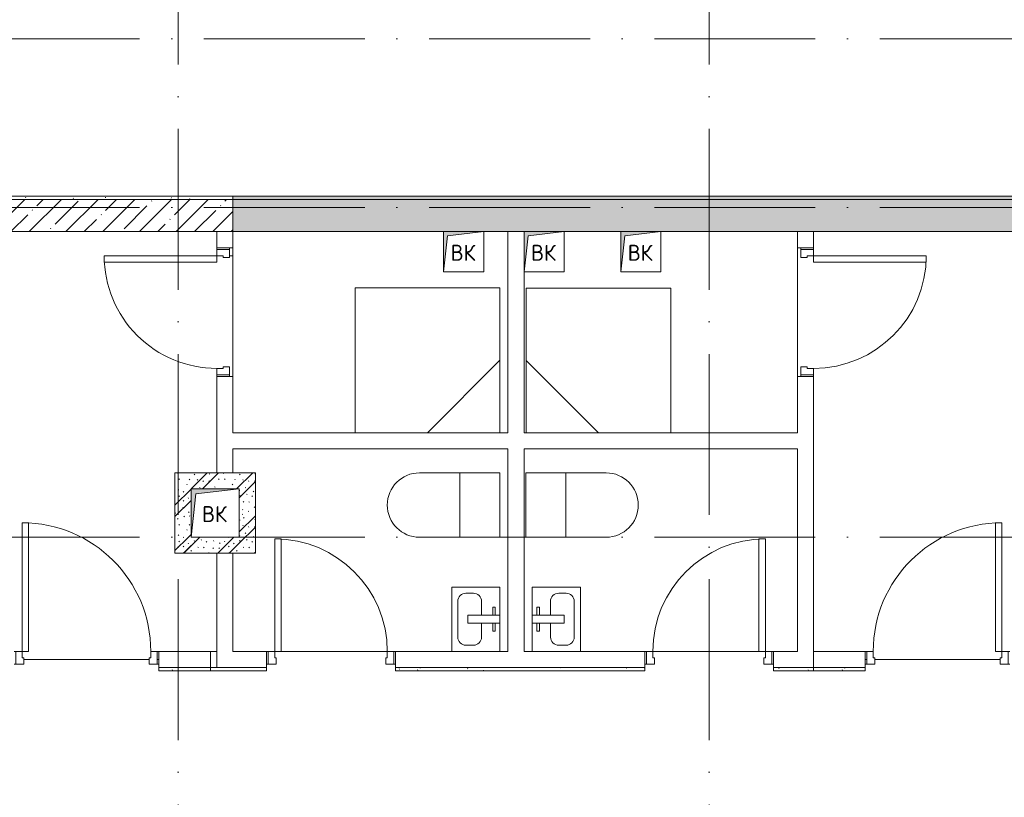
# Model space of a CAD drawing. Header units: millimetres. Extents: x 85617 to 161165, y 53267 to 102987.
# Tile 12 of 47: x 106416 to 112536, y 83113 to 87949. Entities that reach past the tile are written whole.
import ezdxf

# ---------------------------------------------------------------- set-up
doc = ezdxf.new("R2010")
doc.units = ezdxf.units.MM
doc.linetypes.add('4_ Штрихпунктир_ 10 х 2 мм', pattern=[1400, 1000, -200, 0, -200])
for name, color, linetype, lineweight in [('A-____-NOTE-TEXT', 5, 'Continuous', 5), ('A-DETL-GENF-OTLN', 7, 'Continuous', 9), ('A-DOOR-____-MCUT', 7, 'Continuous', 18), ('A-DOOR-____-OTLN', 7, 'Continuous', 9), ('A-DOOR-FRAM-MCUT', 7, 'Continuous', 18), ('A-FLOR-____-OTLN', 7, 'Continuous', 9), ('A-WALL-____-MCUT', 7, 'Continuous', 9), ('A-WALL-____-PATT', 7, 'Continuous', 9), ('I-WALL-____-MCUT', 7, 'Continuous', 9), ('I-WALL-____-OTLN', 7, 'Continuous', 9), ('M-EQPM-____-OTLN', 7, 'Continuous', 9), ('P-SANR-FIXT-OTLN', 7, 'Continuous', 9), ('S-COLS-____-MCUT', 7, 'Continuous', 9), ('S-COLS-____-OTLN', 7, 'Continuous', 9), ('S-GRID-____-OTLN', 7, 'Continuous', 9)]:
    doc.layers.add(name, color=color, linetype=linetype, lineweight=lineweight)
doc.styles.add('GOST Common', font='GOST_Common.ttf', dxfattribs={"height": 100})
pattern_1 = [(135, (150.28, 188.64), (-282.8427, 3e-14), [5, -395]), (135, (174.9, 237.36), (-282.8427, 3e-14), [5, -395]), (135, (211.96, 236.53), (-282.8427, 3e-14), [5, -395]), (135, (114.96, 223.96), (-282.8427, 3e-14), [5, -395]), (135, (77.54, 223.96), (-282.8427, 3e-14), [5, -395]), (135, (57.44, 184.52), (-282.8427, 3e-14), [5, -395]), (135, (66.21, 142.9), (-282.8427, 3e-14), [5, -395]), (135, (107.33, 161), (-282.8427, 3e-14), [5, -395]), (135, (99.08, 130.94), (-282.8427, 3e-14), [5, -395]), (135, (22.6, 136.46), (-282.8427, 3e-14), [5, -395]), (135, (21.16, 168.08), (-282.8427, 3e-14), [5, -395]), (135, (46.13, 96.12), (-282.8427, 3e-14), [5, -395]), (135, (3.54, 74.6), (-282.8427, 3e-14), [5, -395]), (135, (40.3, 47.56), (-282.8427, 3e-14), [5, -395]), (135, (39.77, 18.47), (-282.8427, 3e-14), [5, -395]), (135, (76.94, 37.28), (-282.8427, 3e-14), [5, -395]), (135, (114.18, 62.4), (-282.8427, 3e-14), [5, -395]), (135, (139.87, 90.2), (-282.8427, 3e-14), [5, -395]), (135, (141.44, 15.82), (-282.8427, 3e-14), [5, -395]), (135, (188.69, 26.73), (-282.8427, 3e-14), [5, -395]), (135, (176.14, 51.36), (-282.8427, 3e-14), [5, -395]), (135, (177.03, 0), (-282.8427, 3e-14), [5, -395]), (135, (276.61, 8.22), (-282.8427, 3e-14), [5, -395]), (135, (271.19, 31.72), (-282.8427, 3e-14), [5, -395]), (135, (268.29, 119.65), (-282.8427, 3e-14), [5, -395]), (135, (237.92, 101.95), (-282.8427, 3e-14), [5, -395]), (135, (237.92, 158.27), (-282.8427, 3e-14), [5, -395]), (135, (260.4, 204.35), (-282.8427, 3e-14), [5, -395]), (135, (275.54, 235.4), (-282.8427, 3e-14), [5, -395]), (135, (117.62, 268.96), (-282.8427, 3e-14), [5, -395]), (135, (203.62, 273.83), (-282.8427, 3e-14), [5, -395]), (135, (47.24, 279.3), (-282.8427, 3e-14), [5, -395]), (135, (23.2, 266.16), (-282.8427, 3e-14), [5, -395]), (135, (42.78, 232.52), (-282.8427, 3e-14), [5, -395]), (135, (177.76, 90.57), (-282.8427, 3e-14), [5, -395]), (135, (181.12, 121.8), (-282.8427, 3e-14), [5, -395]), (135, (206.73, 172.06), (-282.8427, 3e-14), [5, -395]), (135, (143.14, 136.62), (-282.8427, 3e-14), [5, -395]), (135, (211.51, 131.86), (-282.8427, 3e-14), [5, -395]), (135, (81.47, 95.1), (-282.8427, 3e-14), [5, -395]), (135, (235.13, 60.46), (-282.8427, 3e-14), [5, -395]), (135, (242.24, 4.89), (-282.8427, 3e-14), [5, -395]), (45, (0, 106.07), (-282.8427, 0), []), (45, (106.07, 0), (-282.8427, 0), []), (45, (176.78, 0), (-282.8427, 0), []), (45, (0, 176.78), (-282.8427, 0), [])]
pattern_2 = [(0, (0, 0), (203.2, 50.8), [3.353, -149.047, 3.353, -149.047, -812.8]), (0, (0, 0), (203.2, 50.8), [-304.8, 3.353, -301.447, 3.353, -149.047, -355.6]), (0, (0, 0), (203.2, 50.8), [-762, 3.353, -98.247, 3.353, -250.647]), (120, (76.2, 25.4), (-145.59409, 150.576362), [3.353, -149.047, 3.353, -149.047, -812.8]), (120, (76.2, 25.4), (-145.59409, 150.576362), [-304.8, 3.353, -301.447, 3.353, -149.047, -355.6]), (120, (76.2, 25.4), (-145.59409, 150.576362), [-762, 3.353, -98.247, 3.353, -250.647]), (240, (101.6, 127), (-57.60591, -201.376362), [3.353, -149.047, 3.353, -149.047, -812.8]), (240, (101.6, 127), (-57.60591, -201.376362), [-304.8, 3.353, -301.447, 3.353, -149.047, -355.6]), (240, (101.6, 127), (-57.60591, -201.376362), [-762, 3.353, -98.247, 3.353, -250.647])]

# ---------------------------------------------------------------- blocks, each defined once
blk = doc.blocks.new('АР_Дверь однопольная - 900х2100h_800__Глухая_Межкомнатные апарт_тип_эт-V3-ВКК_25_К3_З_ЭОМ_воронка парапетная_')
at = {"layer": 'A-DOOR-____-MCUT', "color": 254, "lineweight": 13, "true_color": 0xcccccc}
for p, q in [((-400, 850), (-400, 50)), ((-360, 850), (-400, 850)), ((-360, 50), (-360, 850)), ((-400, 50), (-360, 50))]:
    blk.add_line(p, q, dxfattribs=at)
at = {"layer": 'A-DOOR-____-OTLN', "color": 254, "lineweight": 5, "true_color": 0xcccccc}
blk.add_arc((-400, 50), 800, 360, 90, dxfattribs=at)
at = {"layer": 'A-DOOR-FRAM-MCUT', "color": 254, "lineweight": 13, "true_color": 0xcccccc}
for p, q in [((-440, 50), (-450, 50)), ((-400, 50), (-440, 50)), ((-440, 50), (-440, -30)), ((-400, 10), (-400, 50)), ((-390, 10), (-400, 10)), ((-390, -30), (-390, 10)), ((400, 10), (390, 10)), ((390, 10), (390, -30)), ((440, 50), (400, 50)), ((400, 50), (400, 10)), ((440, -30), (440, 50)), ((440, 50), (450, 50)), ((-440, -30), (-450, -30)), ((-440, -30), (-390, -30)), ((390, -30), (440, -30)), ((440, -30), (450, -30))]:
    blk.add_line(p, q, dxfattribs=at)
blk = doc.blocks.new('АР_Дверь однопольная - 900х2100h_800__Глухая_Межкомнатные апарт_тип_эт-V2-ВКК_25_К3_З_ЭОМ_воронка парапетная_')
at = {"layer": 'A-DOOR-____-MCUT', "color": 254, "lineweight": 13, "true_color": 0xcccccc}
for p, q in [((400, 850), (360, 850)), ((360, 850), (360, 50)), ((400, 50), (400, 850)), ((360, 50), (400, 50))]:
    blk.add_line(p, q, dxfattribs=at)
at = {"layer": 'A-DOOR-____-OTLN', "color": 254, "lineweight": 5, "true_color": 0xcccccc}
blk.add_arc((400, 50), 800, 90, 180, dxfattribs=at)
at = {"layer": 'A-DOOR-FRAM-MCUT', "color": 254, "lineweight": 13, "true_color": 0xcccccc}
for p, q in [((-440, 50), (-450, 50)), ((-400, 50), (-440, 50)), ((-440, 50), (-440, -30)), ((-400, 10), (-400, 50)), ((-390, 10), (-400, 10)), ((-390, -30), (-390, 10)), ((400, 10), (390, 10)), ((390, 10), (390, -30)), ((440, 50), (400, 50)), ((400, 50), (400, 10)), ((440, -30), (440, 50)), ((440, 50), (450, 50)), ((-440, -30), (-450, -30)), ((-440, -30), (-390, -30)), ((390, -30), (440, -30)), ((440, -30), (450, -30))]:
    blk.add_line(p, q, dxfattribs=at)
blk = doc.blocks.new('АР_Дверь однопольная - 800х2100h_700__Глухая_Су апарт_тип_эт-V4-ВКК_25_К3_З_ЭОМ_воронка парапетная_')
at = {"layer": 'A-DOOR-____-MCUT', "color": 254, "lineweight": 13, "true_color": 0xcccccc}
for p, q in [((-350, 750), (-350, 50)), ((-310, 750), (-350, 750)), ((-310, 50), (-310, 750)), ((-350, 50), (-310, 50))]:
    blk.add_line(p, q, dxfattribs=at)
at = {"layer": 'A-DOOR-____-OTLN', "color": 254, "lineweight": 5, "true_color": 0xcccccc}
blk.add_arc((-350, 50), 700, 360, 90, dxfattribs=at)
at = {"layer": 'A-DOOR-FRAM-MCUT', "color": 254, "lineweight": 13, "true_color": 0xcccccc}
for p, q in [((-390, 50), (-400, 50)), ((-350, 50), (-390, 50)), ((-390, 50), (-390, -30)), ((-350, 10), (-350, 50)), ((-340, 10), (-350, 10)), ((-340, -30), (-340, 10)), ((350, 10), (340, 10)), ((340, 10), (340, -30)), ((390, 50), (350, 50)), ((350, 50), (350, 10)), ((390, -30), (390, 50)), ((390, 50), (400, 50)), ((-390, -30), (-400, -30)), ((-390, -30), (-340, -30)), ((340, -30), (390, -30)), ((390, -30), (400, -30))]:
    blk.add_line(p, q, dxfattribs=at)
blk = doc.blocks.new('АР_Дверь однопольная - 800х2100h_700__Глухая_Су апарт_тип_эт-V5-ВКК_25_К3_З_ЭОМ_воронка парапетная_')
at = {"layer": 'A-DOOR-____-MCUT', "color": 254, "lineweight": 13, "true_color": 0xcccccc}
for p, q in [((350, 750), (310, 750)), ((310, 750), (310, 50)), ((350, 50), (350, 750)), ((310, 50), (350, 50))]:
    blk.add_line(p, q, dxfattribs=at)
at = {"layer": 'A-DOOR-____-OTLN', "color": 254, "lineweight": 5, "true_color": 0xcccccc}
blk.add_arc((350, 50), 700, 90, 180, dxfattribs=at)
at = {"layer": 'A-DOOR-FRAM-MCUT', "color": 254, "lineweight": 13, "true_color": 0xcccccc}
for p, q in [((-390, 50), (-400, 50)), ((-350, 50), (-390, 50)), ((-390, 50), (-390, -30)), ((-350, 10), (-350, 50)), ((-340, 10), (-350, 10)), ((-340, -30), (-340, 10)), ((350, 10), (340, 10)), ((340, 10), (340, -30)), ((390, 50), (350, 50)), ((350, 50), (350, 10)), ((390, -30), (390, 50)), ((390, 50), (400, 50)), ((-390, -30), (-400, -30)), ((-390, -30), (-340, -30)), ((340, -30), (390, -30)), ((390, -30), (400, -30))]:
    blk.add_line(p, q, dxfattribs=at)
blk = doc.blocks.new('АР_Дверь однопольная - 800х2100h_700__Глухая_Су апарт_тип_эт-5962758-ВКК_25_К3_З_ЭОМ_воронка парапетная_')
at = {"layer": 'A-DOOR-____-MCUT', "color": 254, "lineweight": 13, "true_color": 0xcccccc}
for p, q in [((-350, 750), (-350, 50)), ((-310, 750), (-350, 750)), ((-310, 50), (-310, 750)), ((-350, 50), (-310, 50))]:
    blk.add_line(p, q, dxfattribs=at)
at = {"layer": 'A-DOOR-____-OTLN', "color": 254, "lineweight": 5, "true_color": 0xcccccc}
blk.add_arc((-350, 50), 700, 360, 90, dxfattribs=at)
at = {"layer": 'A-DOOR-FRAM-MCUT', "color": 254, "lineweight": 13, "true_color": 0xcccccc}
for p, q in [((-390, 50), (-400, 50)), ((-350, 50), (-390, 50)), ((-390, 50), (-390, -30)), ((-350, 10), (-350, 50)), ((-340, 10), (-350, 10)), ((-340, -30), (-340, 10)), ((350, 10), (340, 10)), ((340, 10), (340, -30)), ((390, 50), (350, 50)), ((350, 50), (350, 10)), ((390, -30), (390, 50)), ((390, 50), (400, 50)), ((-390, -30), (-400, -30)), ((-390, -30), (-340, -30)), ((340, -30), (390, -30)), ((390, -30), (400, -30))]:
    blk.add_line(p, q, dxfattribs=at)
blk = doc.blocks.new('АР_Дверь однопольная - 800х2100h_700__Глухая_Су апарт_тип_эт-5913634-ВКК_25_К3_З_ЭОМ_воронка парапетная_')
at = {"layer": 'A-DOOR-____-MCUT', "color": 254, "lineweight": 13, "true_color": 0xcccccc}
for p, q in [((350, 750), (310, 750)), ((310, 750), (310, 50)), ((350, 50), (350, 750)), ((310, 50), (350, 50))]:
    blk.add_line(p, q, dxfattribs=at)
at = {"layer": 'A-DOOR-____-OTLN', "color": 254, "lineweight": 5, "true_color": 0xcccccc}
blk.add_arc((350, 50), 700, 90, 180, dxfattribs=at)
at = {"layer": 'A-DOOR-FRAM-MCUT', "color": 254, "lineweight": 13, "true_color": 0xcccccc}
for p, q in [((-390, 50), (-400, 50)), ((-350, 50), (-390, 50)), ((-390, 50), (-390, -30)), ((-350, 10), (-350, 50)), ((-340, 10), (-350, 10)), ((-340, -30), (-340, 10)), ((350, 10), (340, 10)), ((340, 10), (340, -30)), ((390, 50), (350, 50)), ((350, 50), (350, 10)), ((390, -30), (390, 50)), ((390, 50), (400, 50)), ((-390, -30), (-400, -30)), ((-390, -30), (-340, -30)), ((340, -30), (390, -30)), ((390, -30), (400, -30))]:
    blk.add_line(p, q, dxfattribs=at)
blk = doc.blocks.new('A-PLU-toilet-2-2D - L600xW600xH900-V9-ВКК_25_К3_З_ЭОМ_воронка парапетная_')
at = {"layer": 'P-SANR-FIXT-OTLN', "color": 254, "lineweight": 5, "true_color": 0xcccccc}
for p, q in [((250, 0), (-250, 0)), ((-250, 0), (-250, -400)), ((-250, 0), (-250, -400)), ((250, 0), (-250, 0)), ((0, 0), (0, -400)), ((-250, -400), (250, -400)), ((-250, -400), (250, -400))]:
    blk.add_line(p, q, dxfattribs=at)
blk.add_arc((250, -200), 200, 270, 90, dxfattribs=at)
blk.add_arc((250, -200), 200, 270, 90, dxfattribs=at)
blk = doc.blocks.new('A-PLU-Sink-2D - 300 x 400mm-2216257-ВКК_25_К3_З_ЭОМ_воронка парапетная_')
at = {"layer": 'P-SANR-FIXT-OTLN', "color": 254, "lineweight": 5, "true_color": 0xcccccc}
for p, q in [((-184.3, 147.7), (215.7, 147.7)), ((-184.3, -152.3), (-184.3, 147.7)), ((215.7, 147.7), (-184.3, 147.7)), ((-184.3, 147.7), (-184.3, -152.3)), ((215.7, 147.7), (215.7, -152.3)), ((215.7, -152.3), (215.7, 147.7)), ((-95.4, 109.6), (126.8, 109.6)), ((-146.2, 12.8), (-146.2, 58.8)), ((-9.3, 47.7), (-9.3, -152.3)), ((40.7, 47.7), (-9.3, 47.7)), ((40.7, -152.3), (40.7, 47.7)), ((177.6, 58.8), (177.6, 12.8)), ((-9.3, -38), (-95.4, -38)), ((126.8, -38), (40.7, -38)), ((-59.3, -122.3), (-59.3, -107.3)), ((-59.3, -107.3), (-9.3, -107.3)), ((-9.3, -122.3), (-59.3, -122.3)), ((90.7, -107.3), (40.7, -107.3)), ((40.7, -122.3), (90.7, -122.3)), ((90.7, -122.3), (90.7, -107.3)), ((215.7, -152.3), (-184.3, -152.3)), ((-184.3, -152.3), (215.7, -152.3))]:
    blk.add_line(p, q, dxfattribs=at)
for centre, start, end in [((-95.4, 58.8), 90, 180), ((126.8, 58.8), 360, 90), ((-95.4, 12.8), 180, 270), ((126.8, 12.8), 270, 0)]:
    blk.add_arc(centre, 50.8, start, end, dxfattribs=at)
blk = doc.blocks.new('A-PLU-Sink-2D - 300 x 400mm-997043-ВКК_25_К3_З_ЭОМ_воронка парапетная_')
at = {"layer": 'P-SANR-FIXT-OTLN', "color": 254, "lineweight": 5, "true_color": 0xcccccc}
for p, q in [((215.7, 152.3), (-184.3, 152.3)), ((-184.3, 152.3), (-184.3, -147.7)), ((-184.3, -147.7), (-184.3, 152.3)), ((-184.3, 152.3), (215.7, 152.3)), ((-9.3, -47.7), (-9.3, 152.3)), ((40.7, 152.3), (40.7, -47.7)), ((215.7, -147.7), (215.7, 152.3)), ((215.7, 152.3), (215.7, -147.7)), ((-59.3, 122.3), (-59.3, 107.3)), ((-9.3, 122.3), (-59.3, 122.3)), ((-59.3, 107.3), (-9.3, 107.3)), ((40.7, 122.3), (90.7, 122.3)), ((90.7, 107.3), (40.7, 107.3)), ((90.7, 122.3), (90.7, 107.3)), ((-9.3, 38), (-95.4, 38)), ((126.8, 38), (40.7, 38)), ((-146.2, -12.8), (-146.2, -58.8)), ((40.7, -47.7), (-9.3, -47.7)), ((177.6, -58.8), (177.6, -12.8)), ((-95.4, -109.6), (126.8, -109.6)), ((-184.3, -147.7), (215.7, -147.7)), ((215.7, -147.7), (-184.3, -147.7))]:
    blk.add_line(p, q, dxfattribs=at)
for centre, start, end in [((-95.4, -12.8), 90, 180), ((126.8, -12.8), 360, 90), ((-95.4, -58.8), 180, 270), ((126.8, -58.8), 270, 0)]:
    blk.add_arc(centre, 50.8, start, end, dxfattribs=at)
blk = doc.blocks.new('A-PLU-Shower_2D - 900x900-1019083-ВКК_25_К3_З_ЭОМ_воронка парапетная_')
at = {"layer": 'P-SANR-FIXT-OTLN', "color": 254, "lineweight": 5, "true_color": 0xcccccc}
for p, q in [((-900, 0), (0, 0)), ((-900, -900), (-900, 0)), ((0, 0), (-900, 0)), ((-900, 0), (-900, -450)), ((0, 0), (0, -900)), ((0, -900), (0, 0)), ((-450, -900), (-900, -450)), ((0, -900), (-900, -900)), ((-450, -900), (0, -900))]:
    blk.add_line(p, q, dxfattribs=at)
blk = doc.blocks.new('A-PLU-Shower_2D - 900x900-V22-ВКК_25_К3_З_ЭОМ_воронка парапетная_')
at = {"layer": 'P-SANR-FIXT-OTLN', "color": 254, "lineweight": 5, "true_color": 0xcccccc}
for p, q in [((-900, 900), (-900, 0)), ((0, 900), (-900, 900)), ((-450, 900), (-900, 450)), ((-450, 900), (0, 900)), ((0, 0), (0, 900)), ((0, 900), (0, 0)), ((-900, 0), (-900, 450)), ((0, 0), (-900, 0)), ((-900, 0), (0, 0))]:
    blk.add_line(p, q, dxfattribs=at)
blk = doc.blocks.new('АР_Канал вертикальный прямоугольный - ВК-6742463-ВКК_25_К3_З_ЭОМ_воронка парапетная_')
at = {"layer": 'A-DETL-GENF-OTLN', "lineweight": 5, "true_color": 0xf4f4f4}
blk.add_hatch(color=7, dxfattribs=at).paths.add_polyline_path([(-125, -125), (-100, 100), (125, 125), (-125, 125)])
at = {"layer": 'A-DETL-GENF-OTLN', "color": 254, "lineweight": 13, "true_color": 0xcccccc}
for p, q in [((125, 125), (-125, 125)), ((-125, 125), (-125, -125)), ((125, 125), (-125, 125)), ((-125, 125), (-125, -125)), ((-100, 100), (125, 125)), ((-100, 100), (125, 125)), ((125, -125), (125, 125)), ((-125, -125), (-100, 100)), ((-125, -125), (-100, 100)), ((-125, -125), (125, -125))]:
    blk.add_line(p, q, dxfattribs=at)
at = {"layer": 'M-EQPM-____-OTLN', "color": 254, "lineweight": 5, "true_color": 0xcccccc}
for p, q in [((-125, -125), (-125, 125)), ((-125, 125), (125, 125)), ((125, 125), (125, -125)), ((125, -125), (-125, -125))]:
    blk.add_line(p, q, dxfattribs=at)
blk = doc.blocks.new('АР_Канал вертикальный прямоугольный - ВК-6742635-ВКК_25_К3_З_ЭОМ_воронка парапетная_')
at = {"layer": 'A-DETL-GENF-OTLN', "lineweight": 5, "true_color": 0xf4f4f4}
blk.add_hatch(color=7, dxfattribs=at).paths.add_polyline_path([(-150, -150), (-120, 120), (150, 150), (-150, 150), (-150, -36)])
at = {"layer": 'A-DETL-GENF-OTLN', "color": 254, "lineweight": 13, "true_color": 0xcccccc}
for p, q in [((150, 150), (-150, 150)), ((-150, 150), (-150, -150)), ((150, 150), (-150, 150)), ((-150, 150), (-150, -150)), ((-120, 120), (150, 150)), ((-120, 120), (150, 150)), ((150, -150), (150, 150)), ((-150, -150), (-120, 120)), ((-150, -150), (-120, 120)), ((-150, -150), (150, -150))]:
    blk.add_line(p, q, dxfattribs=at)
at = {"layer": 'M-EQPM-____-OTLN', "color": 254, "lineweight": 5, "true_color": 0xcccccc}
for p, q in [((-150, -150), (-150, 150)), ((-150, 150), (150, 150)), ((150, 150), (150, -150)), ((150, -150), (-150, -150))]:
    blk.add_line(p, q, dxfattribs=at)
blk = doc.blocks.new('АР_Канал вертикальный прямоугольный - ВК-4872007-ВКК_25_К3_З_ЭОМ_воронка парапетная_')
at = {"layer": 'A-DETL-GENF-OTLN', "lineweight": 5, "true_color": 0xf4f4f4}
blk.add_hatch(color=7, dxfattribs=at).paths.add_polyline_path([(-125, -125), (-100, 100), (125, 125), (-125, 125)])
at = {"layer": 'A-DETL-GENF-OTLN', "color": 254, "lineweight": 13, "true_color": 0xcccccc}
for p, q in [((125, 125), (-125, 125)), ((-125, 125), (-125, -125)), ((125, 125), (-125, 125)), ((-125, 125), (-125, -125)), ((-100, 100), (125, 125)), ((-100, 100), (125, 125)), ((125, -125), (125, 125)), ((-125, -125), (-100, 100)), ((-125, -125), (-100, 100)), ((-125, -125), (125, -125))]:
    blk.add_line(p, q, dxfattribs=at)
at = {"layer": 'M-EQPM-____-OTLN', "color": 254, "lineweight": 5, "true_color": 0xcccccc}
for p, q in [((-125, -125), (-125, 125)), ((-125, 125), (125, 125)), ((125, 125), (125, -125)), ((125, -125), (-125, -125))]:
    blk.add_line(p, q, dxfattribs=at)
blk = doc.blocks.new('240311_Наметкина 10_РД_АР_К3_R21_rvt-1-ВКК_25_К3_З_ЭОМ_воронка парапетная_')
at = {"layer": 'A-WALL-____-PATT', "lineweight": 5, "true_color": 0xcccccc}
h = blk.add_hatch(dxfattribs=at)
h.set_pattern_fill('FP_4', color=254, style=0, pattern_type=2)
h.set_pattern_definition(pattern_1)
h.paths.add_polyline_path([(110370, 88800), (110370, 89000), (104210, 89000), (104210, 88800), (110248, 88800)])
h = blk.add_hatch(dxfattribs=at)
h.set_pattern_fill('FP_4', color=254, style=0, pattern_type=2)
h.set_pattern_definition(pattern_1)
h.paths.add_polyline_path([(104250, 87200), (104350, 87200), (104350, 87300), (103850, 87300), (103850, 87200), (103980, 87200)])
h = blk.add_hatch(dxfattribs=at)
h.set_pattern_fill('FP_4', color=254, style=0, pattern_type=2)
h.set_pattern_definition(pattern_1)
h.paths.add_polyline_path([(103950, 86900), (103950, 87200), (103850, 87200), (103850, 86900)])
h = blk.add_hatch(dxfattribs=at)
h.set_pattern_fill('FP_4', color=254, style=0, pattern_type=2)
h.set_pattern_definition(pattern_1)
h.paths.add_polyline_path([(104250, 86800), (104350, 86800), (104350, 87200), (104250, 87200), (104250, 86900)])
h = blk.add_hatch(dxfattribs=at)
h.set_pattern_fill('FP_4', color=254, style=0, pattern_type=2)
h.set_pattern_definition(pattern_1)
h.paths.add_polyline_path([(104250, 86800), (104250, 86900), (103850, 86900), (103850, 86800), (103980, 86800)])
at = {"layer": 'S-COLS-____-OTLN', "lineweight": 5, "true_color": 0xcccccc}
h = blk.add_hatch(dxfattribs=at)
h.set_pattern_fill('FP_1', color=254, style=0, pattern_type=2)
h.set_pattern_definition([(45, (0, 0), (-114.04925, 114.04925), []), (45, (114.05, 0), (-114.04925, 114.04925), [201.613, -40.323, 3.353, -36.97])])
h.paths.add_polyline_path([(104210, 88800), (104210, 89000), (102410, 89000), (102410, 88800), (103209.3, 88800)])
at = {"layer": 'A-FLOR-____-OTLN', "color": 254, "lineweight": 5, "true_color": 0xcccccc}
for p, q in [((104110, 88690), (104110, 88700)), ((104210, 88700), (104210, 87900)), ((107720, 87900), (107720, 88700)), ((107720, 88700), (107720, 87900)), ((104210, 88650), (104190, 88650)), ((104210, 87900), (104210, 88650)), ((104070, 86190), (104110, 86190)), ((104430, 86190), (104420, 86190)), ((104420, 86190), (104430, 86190)), ((105170, 86190), (104510, 86190)), ((104510, 86190), (105170, 86190)), ((105220, 86190), (105210, 86190)), ((105210, 86190), (105220, 86190)), ((106780, 86190), (106770, 86190)), ((106770, 86190), (106780, 86190)), ((107480, 86190), (106820, 86190)), ((106820, 86190), (107480, 86190)), ((107570, 86190), (107560, 86190)), ((107560, 86190), (107570, 86190)), ((103690, 86140), (102910, 86140)), ((102910, 86140), (103690, 86140)), ((103750, 86140), (103740, 86140)), ((103740, 86140), (103750, 86140)), ((108150, 86140), (108140, 86140)), ((108140, 86140), (108150, 86140)), ((108980, 86140), (108200, 86140)), ((108200, 86140), (108980, 86140))]:
    blk.add_line(p, q, dxfattribs=at)
at = {"layer": 'I-WALL-____-MCUT', "color": 254, "lineweight": 5, "true_color": 0xcccccc}
for p, q in [((110370, 89000), (104210, 89000)), ((104210, 89000), (104210, 88800)), ((104210, 88800), (105520, 88800)), ((105770, 88800), (106020, 88800)), ((106270, 88800), (106621, 88800)), ((106871, 88800), (110370, 88800)), ((104350, 87300), (103850, 87300)), ((103850, 87300), (103850, 87200)), ((104350, 87200), (104350, 87300)), ((103850, 87200), (103850, 86900)), ((104350, 86800), (104350, 87200)), ((103850, 86900), (103850, 86800)), ((103850, 86800), (104250, 86800)), ((104250, 86800), (104350, 86800))]:
    blk.add_line(p, q, dxfattribs=at)
at = {"layer": 'I-WALL-____-OTLN', "color": 254, "lineweight": 5, "true_color": 0xcccccc}
for p, q in [((104110, 88700), (104110, 88800)), ((104210, 88800), (104210, 88700)), ((105920, 87550), (105920, 88800)), ((107720, 88700), (107720, 88800)), ((107820, 88800), (107820, 88700)), ((104110, 88700), (104210, 88700)), ((107720, 88700), (107820, 88700)), ((106020, 88550), (106020, 87550)), ((104110, 87300), (104110, 87900)), ((104210, 87900), (104110, 87900)), ((104210, 87900), (104210, 87550)), ((107720, 87550), (107720, 87900)), ((107820, 87900), (107720, 87900)), ((107820, 87900), (107820, 86090)), ((104210, 87550), (104970, 87550)), ((105870, 87550), (105920, 87550)), ((106020, 87550), (106032.6, 87550)), ((106932.6, 87550), (107720, 87550)), ((104210, 87450), (104210, 87300)), ((105920, 87450), (104210, 87450)), ((105920, 86190), (105920, 87450)), ((106020, 87450), (106020, 86190)), ((107720, 87450), (106020, 87450)), ((107720, 86190), (107720, 87450)), ((104110, 86190), (104110, 86800)), ((104210, 86800), (104210, 86190)), ((103750, 86190), (104070, 86190)), ((103750, 86190), (103750, 86090)), ((104070, 86190), (104070, 86090)), ((104110, 86190), (104110, 86090)), ((104210, 86190), (104420, 86190)), ((104420, 86090), (104420, 86190)), ((105220, 86190), (105570, 86190)), ((105220, 86190), (105220, 86090)), ((105870, 86190), (105920, 86190)), ((106020, 86190), (106070, 86190)), ((106370, 86190), (106770, 86190)), ((106770, 86090), (106770, 86190)), ((107570, 86190), (107720, 86190)), ((107570, 86190), (107570, 86090)), ((107820, 86190), (108140, 86190)), ((107820, 86190), (107820, 86090)), ((108140, 86090), (108140, 86190))]:
    blk.add_line(p, q, dxfattribs=at)
at = {"layer": 'S-COLS-____-MCUT', "color": 254, "lineweight": 5, "true_color": 0xcccccc}
for p, q in [((104210, 89000), (102410, 89000)), ((104210, 88800), (104210, 89000)), ((102410, 88800), (104210, 88800))]:
    blk.add_line(p, q, dxfattribs=at)
at = {"layer": 'S-GRID-____-OTLN', "color": 254, "linetype": '4_ Штрихпунктир_ 10 х 2 мм', "lineweight": 5, "true_color": 0xdadada}
for p, q in [((103870, 56236.1), (103870, 104355.7)), ((107170, 56236.1), (107170, 104355.7)), ((156833.7, 90000), (82885.6, 90000)), ((156833.7, 88950), (82885.6, 88950)), ((156833.7, 86900), (82885.6, 86900))]:
    blk.add_line(p, q, dxfattribs=at)
at = {"layer": 'A-DOOR-____-OTLN', "color": 254, "lineweight": 5, "true_color": 0xcccccc}
for name, p, rotation in [('АР_Дверь однопольная - 800х2100h_700__Глухая_Су апарт_тип_эт-5913634-ВКК_25_К3_З_ЭОМ_воронка парапетная_', (104160, 88300), 90.00000000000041), ('АР_Дверь однопольная - 800х2100h_700__Глухая_Су апарт_тип_эт-5962758-ВКК_25_К3_З_ЭОМ_воронка парапетная_', (107770, 88300), 270.0000000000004)]:
    blk.add_blockref(name, p, dxfattribs=dict(at, rotation=rotation))
for name, p in [('АР_Дверь однопольная - 900х2100h_800__Глухая_Межкомнатные апарт_тип_эт-V3-ВКК_25_К3_З_ЭОМ_воронка парапетная_', (103300, 86140)), ('АР_Дверь однопольная - 900х2100h_800__Глухая_Межкомнатные апарт_тип_эт-V2-ВКК_25_К3_З_ЭОМ_воронка парапетная_', (108590, 86140)), ('АР_Дверь однопольная - 800х2100h_700__Глухая_Су апарт_тип_эт-V4-ВКК_25_К3_З_ЭОМ_воронка парапетная_', (104820, 86140)), ('АР_Дверь однопольная - 800х2100h_700__Глухая_Су апарт_тип_эт-V5-ВКК_25_К3_З_ЭОМ_воронка парапетная_', (107170, 86140))]:
    blk.add_blockref(name, p, dxfattribs=at)
at = {"layer": 'M-EQPM-____-OTLN', "color": 254, "lineweight": 5, "true_color": 0xcccccc}
for name, p in [('АР_Канал вертикальный прямоугольный - ВК-4872007-ВКК_25_К3_З_ЭОМ_воронка парапетная_', (105645, 88675)), ('АР_Канал вертикальный прямоугольный - ВК-6742463-ВКК_25_К3_З_ЭОМ_воронка парапетная_', (106145, 88675)), ('АР_Канал вертикальный прямоугольный - ВК-4872007-ВКК_25_К3_З_ЭОМ_воронка парапетная_', (106746, 88675)), ('АР_Канал вертикальный прямоугольный - ВК-6742635-ВКК_25_К3_З_ЭОМ_воронка парапетная_', (104100, 87050))]:
    blk.add_blockref(name, p, dxfattribs=at)
at = {"layer": 'P-SANR-FIXT-OTLN', "color": 254, "lineweight": 5, "true_color": 0xcccccc}
for name, p, rotation in [('A-PLU-Shower_2D - 900x900-V22-ВКК_25_К3_З_ЭОМ_воронка парапетная_', (104970, 88450), 180), ('A-PLU-toilet-2-2D - L600xW600xH900-V9-ВКК_25_К3_З_ЭОМ_воронка парапетная_', (105620, 86900), 180), ('A-PLU-Sink-2D - 300 x 400mm-2216257-ВКК_25_К3_З_ЭОМ_воронка парапетная_', (105717.7, 86374.3), 90.00000000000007), ('A-PLU-Sink-2D - 300 x 400mm-997043-ВКК_25_К3_З_ЭОМ_воронка парапетная_', (106222.3, 86374.3), 89.99999999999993)]:
    blk.add_blockref(name, p, dxfattribs=dict(at, rotation=rotation))
for name, p in [('A-PLU-Shower_2D - 900x900-1019083-ВКК_25_К3_З_ЭОМ_воронка парапетная_', (106932.6, 88449.4)), ('A-PLU-toilet-2-2D - L600xW600xH900-V9-ВКК_25_К3_З_ЭОМ_воронка парапетная_', (106280, 87300))]:
    blk.add_blockref(name, p, dxfattribs=at)
at = {"layer": 'A-____-NOTE-TEXT', "color": 254, "lineweight": 5, "true_color": 0xcccccc, "char_height": 100, "width": 200.422, "attachment_point": 1, "style": 'GOST Common'}
for insert in [(105563.9, 88718.6), (106063.9, 88718.6), (106664.9, 88718.6), (104018.9, 87093.6)]:
    blk.add_mtext('ВК', dxfattribs=dict(at, insert=insert))
blk = doc.blocks.new('Наметкина 10_РД_АР_К3_Отделка_R21_rvt-1-ВКК_25_К3_З_ЭОМ_воронка парапетная_')
at = {"layer": 'A-WALL-____-PATT', "lineweight": 5, "true_color": 0xaaaaaa}
h = blk.add_hatch(dxfattribs=at)
h.set_pattern_fill('FP_7', color=253, style=0, pattern_type=2)
h.set_pattern_definition(pattern_2)
h.paths.add_polyline_path([(104210, 89000), (104210, 89020), (102410, 89020), (102410, 89000), (103209.3, 89000)])
h = blk.add_hatch(dxfattribs=at)
h.set_pattern_fill('FP_7', color=253, style=0, pattern_type=2)
h.set_pattern_definition(pattern_2)
h.paths.add_polyline_path([(110370, 89000), (110370, 89020), (104210, 89020), (104210, 89000), (110248, 89000)])
h = blk.add_hatch(dxfattribs=at)
h.set_pattern_fill('FP_7', color=253, style=0, pattern_type=2)
h.set_pattern_definition(pattern_2)
h.paths.add_polyline_path([(104070, 86070), (104070, 86090), (103750, 86090), (103750, 86070)])
h.paths.add_polyline_path([(102850, 86070), (102850, 86090), (100770, 86090), (100770, 86070), (101801.5, 86070)])
h = blk.add_hatch(dxfattribs=at)
h.set_pattern_fill('FP_7', color=253, style=0, pattern_type=2)
h.set_pattern_definition(pattern_2)
h.paths.add_polyline_path([(107820, 86070), (107820, 86090), (107570, 86090), (107570, 86070)])
h.paths.add_polyline_path([(106024.8, 86070), (106770, 86070), (106770, 86090), (105220, 86090), (105220, 86070)])
h.paths.add_polyline_path([(104420, 86070), (104420, 86090), (104070, 86090), (104070, 86070)])
h = blk.add_hatch(dxfattribs=at)
h.set_pattern_fill('FP_7', color=253, style=0, pattern_type=2)
h.set_pattern_definition(pattern_2)
h.paths.add_polyline_path([(110350, 86070), (110350, 86090), (109040, 86090), (109040, 86070), (110248, 86070)])
h.paths.add_polyline_path([(108140, 86070), (108140, 86090), (107820, 86090), (107820, 86070)])
at = {"layer": 'A-WALL-____-MCUT', "color": 253, "lineweight": 5, "true_color": 0xaaaaaa}
for p, q in [((104210, 89020), (102410, 89020)), ((102410, 89000), (104210, 89000)), ((110370, 89020), (104210, 89020)), ((104210, 89020), (104210, 89000)), ((104210, 89000), (104210, 89020)), ((104210, 89000), (110370, 89000)), ((104070, 86090), (103750, 86090)), ((103750, 86090), (103750, 86070)), ((103750, 86070), (104070, 86070)), ((104420, 86090), (104070, 86090)), ((104070, 86090), (104070, 86070)), ((104070, 86070), (104070, 86090)), ((104070, 86070), (104420, 86070)), ((104420, 86070), (104420, 86090)), ((106770, 86090), (105220, 86090)), ((105220, 86090), (105220, 86070)), ((105220, 86070), (106770, 86070)), ((106770, 86070), (106770, 86090)), ((107820, 86090), (107570, 86090)), ((107570, 86090), (107570, 86070)), ((107570, 86070), (107820, 86070)), ((107820, 86070), (107820, 86090)), ((108140, 86090), (107820, 86090)), ((107820, 86090), (107820, 86070)), ((107820, 86070), (108140, 86070)), ((108140, 86070), (108140, 86090))]:
    blk.add_line(p, q, dxfattribs=at)
at = {"layer": 'S-GRID-____-OTLN', "color": 254, "linetype": '4_ Штрихпунктир_ 10 х 2 мм', "lineweight": 5, "true_color": 0xcccccc}
for p, q in [((103870, 56236.1), (103870, 104355.7)), ((107170, 56236.1), (107170, 104355.7)), ((156833.7, 90000), (83961.5, 90000)), ((156833.7, 88950), (83961.5, 88950)), ((156833.7, 86900), (83961.5, 86900))]:
    blk.add_line(p, q, dxfattribs=at)

msp = doc.modelspace()

# ---------------------------------------------------------------- block references
at = {"lineweight": 5}
for name in ['240311_Наметкина 10_РД_АР_К3_R21_rvt-1-ВКК_25_К3_З_ЭОМ_воронка парапетная_', 'Наметкина 10_РД_АР_К3_Отделка_R21_rvt-1-ВКК_25_К3_З_ЭОМ_воронка парапетная_']:
    msp.add_blockref(name, (3531, -2169), dxfattribs=at)

doc.saveas('drawing.dxf')
